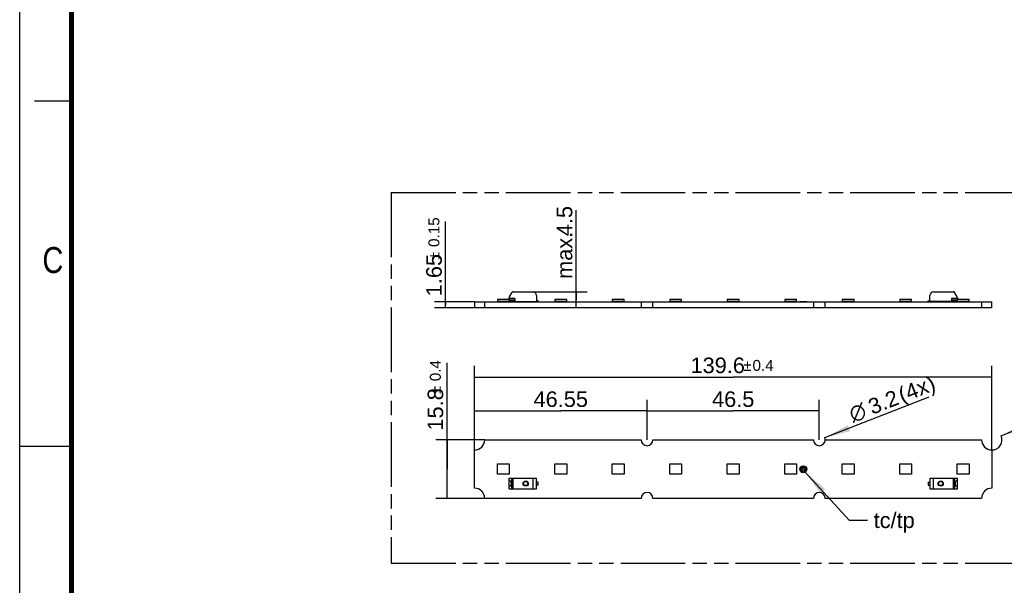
# Model space of a CAD drawing. Header units: millimetres. Extents: x 0 to 210, y 0 to 297.
# Tile 2 of 8: x 0 to 133, y 130 to 206. Entities that reach past the tile are written whole.
import ezdxf
from ezdxf.enums import TextEntityAlignment as Align

# ---------------------------------------------------------------- set-up
doc = ezdxf.new("R2010")
doc.units = ezdxf.units.MM
doc.header["$LTSCALE"] = 19.36
doc.linetypes.add('PHANTOM', pattern=[0.8, 0.45, -0.05, 0.1, -0.05, 0.1, -0.05])
doc.layers.get('0').update_dxf_attribs({"linetype": 'CONTINUOUS'})
for name, color, linetype in [('DEFAULT_3', 7, 'PHANTOM'), ('Z_DIM_2D', 7, 'CONTINUOUS'), ('Z_NOTICE', 7, 'CONTINUOUS')]:
    doc.layers.add(name, color=color, linetype=linetype)
doc.styles.get("Standard").update_dxf_attribs({"font": 'txt', "width": 0.7})
doc.styles.add('TEXTSTYLE_2', font='txt', dxfattribs={"width": 0.75})
doc.styles.add('TEXTSTYLE_3', font='helveticaneueltw1g-ltcn.otf')
doc.styles.add('TEXTSTYLE_4', font='gdt', dxfattribs={"width": 0.7})
doc.dimstyles.new('DIMSTYLE_1', dxfattribs={"dimtxt": 2.1, "dimasz": 3.5, "dimexe": 1.5, "dimexo": 0, "dimgap": 0.525, "dimtad": 1, "dimdec": 3, "dimlfac": 2, "dimdsep": 46, "dimtxsty": 'TEXTSTYLE_3', "dimblk": '_FILLED', "dimblk1": '_FILLED', "dimblk2": '_FILLED', "dimcen": 0.09, "dimclrt": 5, "dimadec": 3, "dimazin": 2, "dimtol": 1, "dimtp": 0.4, "dimtm": 0.4, "dimtfac": 1, "dimtdec": 3, "dimtofl": 0, "dimtmove": 0, "dimatfit": 3, "dimldrblk": '_FILLED', "dimfxl": 0, "dimtolj": 1, "dimarcsym": 0})
doc.dimstyles.new('DIMSTYLE_2', dxfattribs={"dimtxt": 2.1, "dimasz": 3.5, "dimexe": 1.5, "dimexo": 0, "dimgap": 0.525, "dimtad": 1, "dimdec": 3, "dimlfac": 2, "dimdsep": 46, "dimtxsty": 'TEXTSTYLE_3', "dimblk": '_FILLED', "dimblk1": '_FILLED', "dimblk2": '_FILLED', "dimcen": 0.09, "dimclrt": 5, "dimadec": 3, "dimazin": 2, "dimtp": 0.3, "dimtm": 0.3, "dimtfac": 1, "dimtdec": 3, "dimtofl": 0, "dimtmove": 0, "dimatfit": 3, "dimldrblk": '_FILLED', "dimfxl": 0, "dimtolj": 1, "dimarcsym": 0})
doc.dimstyles.new('DIMSTYLE_3', dxfattribs={"dimtxt": 2.1, "dimasz": 3.5, "dimexe": 1.5, "dimexo": 0, "dimtad": 1, "dimdec": 3, "dimlfac": 2, "dimdsep": 46, "dimtxsty": 'TEXTSTYLE_3', "dimblk": '_FILLED', "dimblk1": '_FILLED', "dimblk2": '_FILLED', "dimcen": 0.09, "dimclrt": 5, "dimadec": 3, "dimazin": 2, "dimtp": 0.1, "dimtm": 0.1, "dimtfac": 1, "dimtdec": 3, "dimtofl": 0, "dimtmove": 0, "dimatfit": 1, "dimldrblk": '_FILLED', "dimfxl": 0, "dimtolj": 1, "dimarcsym": 0})
doc.dimstyles.new('DIMSTYLE_4', dxfattribs={"dimtxt": 2.1, "dimasz": 3.5, "dimexe": 1.5, "dimexo": 0, "dimgap": 0.525, "dimtad": 1, "dimdec": 3, "dimlfac": 2, "dimdsep": 46, "dimtxsty": 'TEXTSTYLE_3', "dimblk": '_FILLED', "dimblk1": '_FILLED', "dimblk2": '_FILLED', "dimcen": 0.09, "dimclrt": 5, "dimadec": 3, "dimazin": 2, "dimtol": 1, "dimtp": 0.15, "dimtm": 0.15, "dimtfac": 1, "dimtdec": 3, "dimtofl": 0, "dimtmove": 0, "dimatfit": 3, "dimldrblk": '_FILLED', "dimfxl": 0, "dimtolj": 1, "dimarcsym": 0})
doc.dimstyles.new('DIMSTYLE_5', dxfattribs={"dimtxt": 2.1, "dimasz": 3.5, "dimexe": 1.5, "dimexo": 0, "dimgap": 0.525, "dimtad": 1, "dimdec": 3, "dimlfac": 2, "dimdsep": 46, "dimtxsty": 'TEXTSTYLE_3', "dimblk": '_FILLED', "dimblk1": '_FILLED', "dimblk2": '_FILLED', "dimcen": 0.09, "dimclrt": 5, "dimadec": 3, "dimazin": 2, "dimtp": 0.1, "dimtm": 0.1, "dimtfac": 1, "dimtdec": 3, "dimtofl": 0, "dimtmove": 0, "dimatfit": 3, "dimldrblk": '_FILLED', "dimfxl": 0, "dimtolj": 1, "dimarcsym": 0})
doc.dimstyles.get("Standard").update_dxf_attribs({"dimtxt": 3.5, "dimasz": 3.5, "dimexe": 1.5, "dimexo": 0, "dimtad": 1, "dimdec": 3, "dimdsep": 46, "dimtxsty": 'Standard', "dimblk": '_FILLED', "dimblk1": '_FILLED', "dimblk2": '_FILLED', "dimcen": 0.09, "dimclrt": 5, "dimadec": 3, "dimazin": 2, "dimtol": 1, "dimtp": 0.001, "dimtm": 0.001, "dimtfac": 1, "dimtdec": 3, "dimtofl": 0, "dimtmove": 0, "dimatfit": 3, "dimldrblk": '_FILLED', "dimfxl": 0, "dimtolj": 1, "dimarcsym": 0})

# ---------------------------------------------------------------- blocks, each defined once
blk = doc.blocks.new('*D2')
at = {"layer": 'Z_DIM_2D', "color": 2, "linetype": 'Continuous', "transparency": 16777216}
for p, q in [((57.66, 145.39), (57.66, 159.7)), ((62.75, 149.34), (56.16, 149.34)), ((57.66, 149.34), (57.66, 145.39)), ((57.66, 141.44), (57.66, 145.39)), ((62.75, 141.44), (56.16, 141.44))]:
    blk.add_line(p, q, dxfattribs=at)
at = {"layer": 'Z_DIM_2D', "color": 5, "linetype": 'Continuous', "transparency": 16777216}
for s, height, style, p in [('0.4', 1.47, 'TEXTSTYLE_3', (56.82, 157.24)), ('15.8', 2.1, 'TEXTSTYLE_3', (57.14, 150.58)), ('`', 1.47, 'TEXTSTYLE_4', (56.82, 155.52))]:
    blk.add_text(s, height=height, rotation=90, dxfattribs=dict(at, style=style)).set_placement(p)
blk = doc.blocks.new('_FILLED')
at = {"color": 0, "linetype": 'ByBlock'}
blk.add_solid([(0, 0), (-1, 0.125), (-1, -0.125)], dxfattribs=at)
blk = doc.blocks.new('_NONE')
blk = doc.blocks.new('*D3')
at = {"layer": 'Z_DIM_2D', "color": 2, "linetype": 'Continuous', "transparency": 16777216}
for p, q in [((84.65, 149.34), (84.65, 154.74)), ((107.9, 149.34), (107.9, 154.74)), ((84.65, 153.24), (96.28, 153.24)), ((107.9, 153.24), (96.28, 153.24))]:
    blk.add_line(p, q, dxfattribs=at)
at = {"layer": 'Z_DIM_2D', "color": 5, "linetype": 'Continuous', "transparency": 16777216, "style": 'TEXTSTYLE_3'}
blk.add_text('46.5', height=2.1, dxfattribs=at).set_placement((96.28, 153.77), align=Align.CENTER)
blk = doc.blocks.new('*D4')
at = {"layer": 'Z_DIM_2D', "color": 2, "linetype": 'Continuous', "transparency": 16777216}
for p, q in [((61.38, 147.96), (61.38, 154.74)), ((84.65, 149.34), (84.65, 154.74)), ((61.38, 153.24), (73.01, 153.24)), ((84.65, 153.24), (73.01, 153.24))]:
    blk.add_line(p, q, dxfattribs=at)
at = {"layer": 'Z_DIM_2D', "color": 5, "linetype": 'Continuous', "transparency": 16777216, "style": 'TEXTSTYLE_3'}
blk.add_text('46.55', height=2.1, dxfattribs=at).set_placement((73.01, 153.77), align=Align.CENTER)
blk = doc.blocks.new('*D5')
at = {"layer": 'Z_DIM_2D', "color": 2, "linetype": 'Continuous', "transparency": 16777216}
blk.add_line((108.65, 149.63), (122.7, 155.14), dxfattribs=at)
at = {"layer": 'Z_DIM_2D', "color": 2, "linetype": 'Continuous', "transparency": 16777216, "xscale": 3.5, "yscale": 3.5, "zscale": 3.5, "rotation": 201.4175011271}
blk.add_blockref('_FILLED', (108.65, 149.63), dxfattribs=at)
at = {"layer": 'Z_DIM_2D', "color": 5, "linetype": 'Continuous', "transparency": 16777216}
for s, style, p in [(' (4x)', 'TEXTSTYLE_3', (118.32, 153.99)), ('3.2', 'TEXTSTYLE_3', (115.03, 152.7)), ('n', 'TEXTSTYLE_4', (112.43, 151.68))]:
    blk.add_text(s, height=2.1, rotation=21.4175, dxfattribs=dict(at, style=style)).set_placement(p)
blk = doc.blocks.new('*D6')
at = {"layer": 'Z_DIM_2D', "color": 2, "linetype": 'Continuous', "transparency": 16777216}
blk.add_line((132.44, 149.87), (146.15, 155.65), dxfattribs=at)
at = {"layer": 'Z_DIM_2D', "color": 2, "linetype": 'Continuous', "transparency": 16777216, "xscale": 3.5, "yscale": 3.5, "zscale": 3.5, "rotation": 202.8400064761}
blk.add_blockref('_FILLED', (132.44, 149.87), dxfattribs=at)
at = {"layer": 'Z_DIM_2D', "color": 5, "linetype": 'Continuous', "transparency": 16777216}
for s, style, p in [(' (4x)', 'TEXTSTYLE_3', (141.8, 154.38)), ('5.5', 'TEXTSTYLE_3', (138.55, 153.01)), ('n', 'TEXTSTYLE_4', (135.97, 151.93))]:
    blk.add_text(s, height=2.1, rotation=22.84, dxfattribs=dict(at, style=style)).set_placement(p)
blk = doc.blocks.new('*D7')
at = {"layer": 'Z_DIM_2D', "color": 2, "linetype": 'Continuous', "transparency": 16777216}
for p, q in [((61.38, 147.96), (61.38, 159.3)), ((131.18, 147.96), (131.18, 159.3)), ((61.38, 157.8), (96.28, 157.8)), ((131.18, 157.8), (96.28, 157.8))]:
    blk.add_line(p, q, dxfattribs=at)
at = {"layer": 'Z_DIM_2D', "color": 5, "linetype": 'Continuous', "transparency": 16777216}
for s, height, style, p in [('139.6', 2.1, 'TEXTSTYLE_3', (94.19, 158.33)), ('`', 1.47, 'TEXTSTYLE_4', (98.22, 158.64)), ('0.4', 1.47, 'TEXTSTYLE_3', (100.31, 158.64))]:
    blk.add_text(s, height=height, dxfattribs=dict(at, style=style)).set_placement(p, align=Align.CENTER)
blk = doc.blocks.new('*D8')
at = {"layer": 'Z_DIM_2D', "color": 2, "linetype": 'Continuous', "transparency": 16777216}
for p, q in [((57.47, 167.55), (57.47, 178.8)), ((61.38, 167.96), (55.97, 167.96)), ((57.47, 167.96), (57.47, 167.55)), ((57.47, 167.13), (57.47, 167.55)), ((61.38, 167.13), (55.97, 167.13))]:
    blk.add_line(p, q, dxfattribs=at)
at = {"layer": 'Z_DIM_2D', "color": 5, "linetype": 'Continuous', "transparency": 16777216}
for s, height, style, p in [('0.15', 1.47, 'TEXTSTYLE_3', (56.63, 175.35)), ('1.65', 2.1, 'TEXTSTYLE_3', (56.95, 168.7)), ('`', 1.47, 'TEXTSTYLE_4', (56.63, 173.63))]:
    blk.add_text(s, height=height, rotation=90, dxfattribs=dict(at, style=style)).set_placement(p)
blk = doc.blocks.new('*D9')
at = {"layer": 'Z_DIM_2D', "color": 2, "linetype": 'Continuous', "transparency": 16777216}
for p, q in [((75.09, 168.22), (75.09, 180.33)), ((69.23, 169.31), (76.59, 169.31)), ((75.09, 169.31), (75.09, 168.22)), ((75.09, 167.13), (75.09, 168.22))]:
    blk.add_line(p, q, dxfattribs=at)
at = {"layer": 'Z_DIM_2D', "color": 5, "linetype": 'Continuous', "transparency": 16777216, "style": 'TEXTSTYLE_3'}
for s, p in [('4.5', (74.57, 176.8)), ('max. ', (74.57, 171.04))]:
    blk.add_text(s, height=2.1, rotation=90, dxfattribs=at).set_placement(p)

msp = doc.modelspace()

# ---------------------------------------------------------------- linework, layer by layer
at = {"color": 2, "linetype": 'Continuous'}
for p, q in [((0, 0), (0, 297)), ((7, 195), (2, 195)), ((0, 148.5), (7, 148.5))]:
    msp.add_line(p, q, dxfattribs=at)
at = {"color": 7, "linetype": 'Continuous'}
for p, q in [((66.38536, 169.18473), (66.06036, 168.62181)), ((66.60186, 169.30973), (69.22686, 169.30973)), ((69.72686, 168.80973), (69.72686, 167.98473)), ((122.82686, 167.98473), (122.82686, 168.80973)), ((123.32686, 169.30973), (125.95186, 169.30973)), ((126.49337, 168.62181), (126.16837, 169.18473)), ((61.37686, 167.95973), (61.37686, 167.13473)), ((61.37686, 167.95973), (131.17686, 167.95973)), ((62.75186, 167.13473), (62.75186, 167.95973)), ((64.45464, 168.24473), (64.45464, 167.98473)), ((66.02686, 168.24473), (64.45464, 168.24473)), ((66.05464, 167.98473), (64.45464, 167.98473)), ((66.02686, 168.20973), (66.02686, 168.49681)), ((66.02686, 168.08473), (66.02686, 168.00973)), ((66.42686, 168.08473), (66.02686, 168.08473)), ((66.02686, 168.00973), (66.07686, 167.95973)), ((66.05464, 168.08473), (66.05464, 168.14055)), ((66.12686, 168.10973), (66.82686, 168.10973)), ((66.50868, 168.10973), (66.47895, 168.0961)), ((66.53104, 167.98247), (66.67477, 168.04836)), ((66.72686, 168.05973), (66.82686, 168.05973)), ((66.82686, 168.41621), (66.82686, 167.98473)), ((66.82686, 167.98473), (69.72686, 167.98473)), ((69.95186, 168.08473), (69.72686, 168.08473)), ((69.90186, 167.95973), (69.95186, 168.00973)), ((69.95186, 168.00973), (69.95186, 168.08473)), ((72.2102, 168.24473), (72.2102, 167.98473)), ((73.8102, 168.24473), (72.2102, 168.24473)), ((73.8102, 167.98473), (72.2102, 167.98473)), ((73.8102, 167.98473), (73.8102, 168.24473)), ((79.96575, 168.24473), (79.96575, 167.98473)), ((81.56575, 168.24473), (79.96575, 168.24473)), ((81.56575, 167.98473), (79.96575, 167.98473)), ((81.56575, 167.98473), (81.56575, 168.24473)), ((83.85186, 167.95973), (83.85186, 167.13473)), ((85.45186, 167.13473), (85.45186, 167.95973)), ((87.72131, 168.24473), (87.72131, 167.98473)), ((89.32131, 168.24473), (87.72131, 168.24473)), ((89.32131, 167.98473), (87.72131, 167.98473)), ((89.32131, 167.98473), (89.32131, 168.24473)), ((95.47686, 168.24473), (95.47686, 167.98473)), ((97.07686, 168.24473), (95.47686, 168.24473)), ((97.07686, 167.98473), (95.47686, 167.98473)), ((97.07686, 167.98473), (97.07686, 168.24473)), ((104.83242, 168.24473), (103.23242, 168.24473)), ((103.23242, 168.24473), (103.23242, 167.98473)), ((104.83242, 167.98473), (103.23242, 167.98473)), ((104.83242, 167.98473), (104.83242, 168.24473)), ((105.26436, 167.98473), (106.21436, 167.98473)), ((105.26436, 167.95973), (105.26436, 167.98473)), ((106.21436, 167.95973), (106.21436, 167.98473)), ((107.10186, 167.95973), (107.10186, 167.13473)), ((108.70186, 167.13473), (108.70186, 167.95973)), ((112.58797, 168.24473), (110.98797, 168.24473)), ((110.98797, 168.24473), (110.98797, 167.98473)), ((112.58797, 167.98473), (110.98797, 167.98473)), ((112.58797, 167.98473), (112.58797, 168.24473)), ((120.34353, 168.24473), (118.74353, 168.24473)), ((118.74353, 168.24473), (118.74353, 167.98473)), ((120.34353, 167.98473), (118.74353, 167.98473)), ((120.34353, 167.98473), (120.34353, 168.24473)), ((122.60186, 168.08473), (122.82686, 168.08473)), ((122.60186, 168.00973), (122.60186, 168.08473)), ((122.60186, 168.00973), (122.65186, 167.95973)), ((125.72686, 167.98473), (122.82686, 167.98473)), ((125.72686, 168.41621), (125.72686, 167.98473)), ((125.72686, 168.10973), (126.42686, 168.10973)), ((125.82686, 168.05973), (125.72686, 168.05973)), ((125.87895, 168.04836), (126.02268, 167.98247)), ((126.07477, 168.0961), (126.04504, 168.10973)), ((126.12686, 168.08473), (126.52686, 168.08473)), ((126.47686, 167.95973), (126.52686, 168.00973)), ((126.49908, 168.14055), (126.49908, 168.08473)), ((128.09908, 167.98473), (126.49908, 167.98473)), ((126.52686, 168.49681), (126.52686, 168.20973)), ((128.09908, 168.24473), (126.52686, 168.24473)), ((126.52686, 168.08473), (126.52686, 168.00973)), ((128.09908, 167.98473), (128.09908, 168.24473)), ((129.80186, 167.95973), (129.80186, 167.13473)), ((131.17686, 167.13473), (131.17686, 167.95973)), ((131.17686, 167.13473), (61.37686, 167.13473)), ((62.75186, 149.33847), (83.85186, 149.33847)), ((85.45186, 149.33847), (107.10186, 149.33847)), ((108.70186, 149.33847), (129.80186, 149.33847)), ((61.37686, 142.81347), (61.37686, 147.96347)), ((131.17686, 147.96347), (131.17686, 142.81347)), ((64.45464, 144.68847), (64.45464, 146.08847)), ((64.45464, 146.08847), (66.05464, 146.08847)), ((66.05464, 146.08847), (66.05464, 144.68847)), ((72.2102, 144.68847), (72.2102, 146.08847)), ((72.2102, 146.08847), (73.8102, 146.08847)), ((73.8102, 146.08847), (73.8102, 144.68847)), ((79.96575, 144.68847), (79.96575, 146.08847)), ((79.96575, 146.08847), (81.56575, 146.08847)), ((81.56575, 146.08847), (81.56575, 144.68847)), ((87.72131, 144.68847), (87.72131, 146.08847)), ((87.72131, 146.08847), (89.32131, 146.08847)), ((89.32131, 146.08847), (89.32131, 144.68847)), ((95.47686, 144.68847), (95.47686, 146.08847)), ((95.47686, 146.08847), (97.07686, 146.08847)), ((97.07686, 146.08847), (97.07686, 144.68847)), ((103.23242, 146.08847), (104.83242, 146.08847)), ((103.23242, 144.68847), (103.23242, 146.08847)), ((104.83242, 146.08847), (104.83242, 144.68847)), ((110.98797, 146.08847), (112.58797, 146.08847)), ((110.98797, 144.68847), (110.98797, 146.08847)), ((112.58797, 146.08847), (112.58797, 144.68847)), ((118.74353, 146.08847), (120.34353, 146.08847)), ((118.74353, 144.68847), (118.74353, 146.08847)), ((120.34353, 146.08847), (120.34353, 144.68847)), ((126.49908, 146.08847), (128.09908, 146.08847)), ((126.49908, 144.68847), (126.49908, 146.08847)), ((128.09908, 146.08847), (128.09908, 144.68847)), ((66.05464, 144.68847), (64.45464, 144.68847)), ((66.02686, 142.71347), (66.02686, 144.16347)), ((66.02686, 144.16347), (69.72686, 144.16347)), ((69.72686, 142.71347), (69.72686, 144.16347)), ((69.95186, 143.63847), (69.72686, 143.63847)), ((69.95186, 143.23847), (69.95186, 143.63847)), ((73.8102, 144.68847), (72.2102, 144.68847)), ((81.56575, 144.68847), (79.96575, 144.68847)), ((89.32131, 144.68847), (87.72131, 144.68847)), ((97.07686, 144.68847), (95.47686, 144.68847)), ((104.83242, 144.68847), (103.23242, 144.68847)), ((112.58797, 144.68847), (110.98797, 144.68847)), ((120.34353, 144.68847), (118.74353, 144.68847)), ((122.60186, 143.63847), (122.82686, 143.63847)), ((122.60186, 143.63847), (122.60186, 143.23847)), ((122.82686, 144.16347), (126.52686, 144.16347)), ((122.82686, 144.16347), (122.82686, 142.71347)), ((128.09908, 144.68847), (126.49908, 144.68847)), ((126.52686, 142.71347), (126.52686, 144.16347)), ((66.02686, 142.71347), (69.72686, 142.71347)), ((69.95186, 143.23847), (69.72686, 143.23847)), ((122.60186, 143.23847), (122.82686, 143.23847)), ((122.82686, 142.71347), (126.52686, 142.71347)), ((83.85186, 141.43847), (62.75186, 141.43847)), ((107.10186, 141.43847), (85.45186, 141.43847)), ((129.80186, 141.43847), (108.70186, 141.43847))]:
    msp.add_line(p, q, dxfattribs=at)
at = {"color": 9, "linetype": 'Continuous'}
for p, q in [((66.82686, 168.41621), (66.02686, 168.41621)), ((66.82686, 168.31768), (66.02686, 168.31768)), ((126.52686, 168.41621), (125.72686, 168.41621)), ((126.52686, 168.31768), (125.72686, 168.31768)), ((66.06036, 143.82869), (66.06036, 144.16347)), ((66.38536, 144.16347), (66.38536, 142.71347)), ((66.60186, 142.71347), (66.60186, 144.16347)), ((69.22686, 144.16347), (69.22686, 142.71347)), ((123.32686, 142.71347), (123.32686, 144.16347)), ((125.95186, 144.16347), (125.95186, 142.71347)), ((126.16837, 142.71347), (126.16837, 144.16347)), ((126.49337, 144.16347), (126.49337, 143.82869)), ((66.06036, 142.71347), (66.06036, 143.04825)), ((126.49337, 143.04825), (126.49337, 142.71347))]:
    msp.add_line(p, q, dxfattribs=at)
at = {"color": 7, "linetype": 'Continuous', "const_width": 0.7}
msp.add_lwpolyline([(7, 7), (7, 290)], dxfattribs=at)
at = {"color": 7, "linetype": 'Continuous'}
for centre, radius in [((105.73936, 145.36347), 0.475), ((105.73936, 145.36347), 0.325), ((105.73936, 145.36347), 0.175), ((68.27686, 143.43847), 0.275), ((124.27686, 143.43847), 0.275)]:
    msp.add_circle(centre, radius, dxfattribs=at)
at = {"color": 9, "linetype": 'Continuous'}
for centre in [(68.27686, 143.43847), (124.27686, 143.43847)]:
    msp.add_circle(centre, 0.35, dxfattribs=at)
at = {"color": 7, "linetype": 'Continuous'}
for centre, radius, start, end in [((66.60186, 169.05973), 0.25, 90, 150), ((69.22686, 168.80973), 0.5, 0, 90), ((123.32686, 168.80973), 0.5, 90, 180), ((125.95186, 169.05973), 0.25, 30, 90), ((66.27686, 168.49681), 0.25, 150, 180), ((66.12686, 168.20973), 0.1, 180, 270), ((66.42686, 168.20973), 0.125, 270, 294.6274638), ((66.72686, 167.93473), 0.125, 90, 114.6274638), ((69.55186, 168.20973), 0.25, 244.3915118, 270), ((123.00186, 168.20973), 0.25, 270, 295.6084882), ((125.82686, 167.93473), 0.125, 65.3725362, 90), ((126.12686, 168.20973), 0.25, 245.3725362, 270), ((126.12686, 168.20973), 0.125, 245.3725362, 270), ((126.42686, 168.20973), 0.1, 270, 360), ((126.27686, 168.49681), 0.25, 0, 30), ((61.37686, 149.33847), 1.375, 270, 360), ((84.65186, 149.33848), 0.8, 180.0001039, 359.9998961), ((107.90186, 149.33847), 0.8, 180, 360), ((131.17686, 149.33847), 1.375, 180, 270), ((61.37686, 141.43847), 1.375, 0, 90), ((84.65186, 141.43847), 0.8, 0.0001039, 179.9998961), ((107.90186, 141.43847), 0.8, 0.0001039, 179.9998961), ((131.17686, 141.43847), 1.375, 90, 180)]:
    msp.add_arc(centre, radius, start, end, dxfattribs=at)
for centre, start_param, end_param in [((66.11111, 143.43847), -3.363193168, 0.221600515), ((126.44261, 143.43847), -0.221600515, 3.363193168)]:
    msp.add_ellipse(centre, major_axis=(0, 0.4), ratio=0.577350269, start_param=start_param, end_param=end_param, dxfattribs=at)
for points, knots in [([(66.06036, 143.82869), (66.05036, 143.82479), (66.03081, 143.81125), (66.02686, 143.78807), (66.02686, 143.7771)], [0, 0, 0, 0, 0.494425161, 1, 1, 1, 1]), ([(126.52686, 143.7771), (126.52686, 143.78807), (126.52292, 143.81125), (126.50337, 143.82479), (126.49337, 143.82869)], [0, 0, 0, 0, 0.505550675, 1, 1, 1, 1]), ([(66.02686, 143.09985), (66.02686, 143.08887), (66.03081, 143.0657), (66.05036, 143.05216), (66.06036, 143.04825)], [0, 0, 0, 0, 0.505550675, 1, 1, 1, 1]), ([(126.49337, 143.04825), (126.50337, 143.05216), (126.52291, 143.0657), (126.52686, 143.08887), (126.52686, 143.09985)], [0, 0, 0, 0, 0.494425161, 1, 1, 1, 1])]:
    msp.add_open_spline(points, degree=3, knots=knots, dxfattribs=at)
at = {"layer": 'DEFAULT_3', "color": 91, "linetype": 'PHANTOM', "true_color": 0x80ff80}
for p, q in [((50.12864, 182.68), (50.12864, 132.68)), ((50.12864, 182.68), (150.12864, 182.68)), ((50.12864, 132.68), (150.12864, 132.68))]:
    msp.add_line(p, q, dxfattribs=at)
at = {"layer": 'Z_DIM_2D', "color": 2, "linetype": 'Continuous'}
for centre, radius, start, end in [((107.90186, 149.33847), 0.8, 0, 21.4175011), ((131.17686, 149.33847), 1.375, 270, 22.8400065)]:
    msp.add_arc(centre, radius, start, end, dxfattribs=at)

# ---------------------------------------------------------------- texts
at = {"color": 5, "linetype": 'Continuous', "style": 'TEXTSTYLE_2', "width": 0.833333}
msp.add_text('C', height=3.5, dxfattribs=at).set_placement((3.07017, 171.83363))
at = {"layer": 'Z_NOTICE', "color": 5, "linetype": 'Continuous', "style": 'TEXTSTYLE_3'}
msp.add_text(' tc/tp', height=2.1, dxfattribs=at).set_placement((114.41673, 137.43609))

# ---------------------------------------------------------------- dimensions: what is measured, and where the dimension line sits
at = {"layer": 'Z_DIM_2D', "color": 2, "linetype": 'Continuous'}
dim = msp.add_linear_dim(base=(75.09273, 169.30973), p1=(83.85186, 167.13473), p2=(69.22686, 169.30973), angle=90, text='max. <>', dimstyle='DIMSTYLE_5', override={"dimblk1": 'NONE', "dimblk2": 'NONE', "dimsah": 1}, dxfattribs=at)
dim.commit()
dim.dimension.update_dxf_attribs({"geometry": '*D9', "text_midpoint": (75.09273, 175.68335), "dimtype": 160})
for base, p1, p2, angle, dimstyle, picture, middle in [((57.47149, 167.13473), (61.37686, 167.95973), (61.37686, 167.13473), 270, 'DIMSTYLE_4', '*D8', (57.47149, 173.74862)), ((57.66072, 141.43847), (62.75186, 149.33847), (62.75186, 141.43847), 270, 'DIMSTYLE_1', '*D2', (57.66072, 155.14387)), ((61.37686, 157.80354), (131.17686, 147.96347), (61.37686, 147.96347), 180, 'DIMSTYLE_1', '*D7', (96.27686, 157.80354))]:
    dim = msp.add_linear_dim(base=base, p1=p1, p2=p2, angle=angle, dimstyle=dimstyle, override={"dimblk1": 'NONE', "dimblk2": 'NONE', "dimsah": 1}, dxfattribs=at)
    dim.commit()
    dim.dimension.update_dxf_attribs({"geometry": picture, "text_midpoint": middle, "dimtype": 160})
for p1, p2, picture, middle in [((132.44405, 149.87219), (129.90967, 148.80475), '*D6', (140.55103, 154.99571)), ((108.64662, 149.6306), (107.15711, 149.04634), '*D5', (117.08622, 154.63285))]:
    dim = msp.add_diameter_dim_2p(p1=p1, p2=p2, text='%%c<> (4x)', dimstyle='DIMSTYLE_3', override={"dimpost": '<>'}, dxfattribs=at)
    dim.commit()
    dim.dimension.update_dxf_attribs({"geometry": picture, "text_midpoint": middle, "dimtype": 163})
for base, p1, p2, picture, middle in [((84.65186, 153.24162), (61.37686, 147.96347), (84.65186, 149.33848), '*D4', (72.99869, 153.24162)), ((107.90186, 153.24162), (84.65186, 149.33848), (107.90186, 149.33847), '*D3', (96.26119, 153.24162))]:
    dim = msp.add_linear_dim(base=base, p1=p1, p2=p2, dimstyle='DIMSTYLE_2', override={"dimblk1": 'NONE', "dimblk2": 'NONE', "dimsah": 1}, dxfattribs=at)
    dim.commit()
    dim.dimension.update_dxf_attribs({"geometry": picture, "text_midpoint": middle, "dimtype": 160})

# ---------------------------------------------------------------- leaders
at = {"layer": 'Z_NOTICE', "color": 2, "linetype": 'Continuous'}
msp.add_leader([(106.01069, 144.97364), (111.93085, 138.48609), (114.41673, 138.48609)], dimstyle='Standard', override={"dimtad": 0}, dxfattribs=at)

doc.saveas('drawing.dxf')
